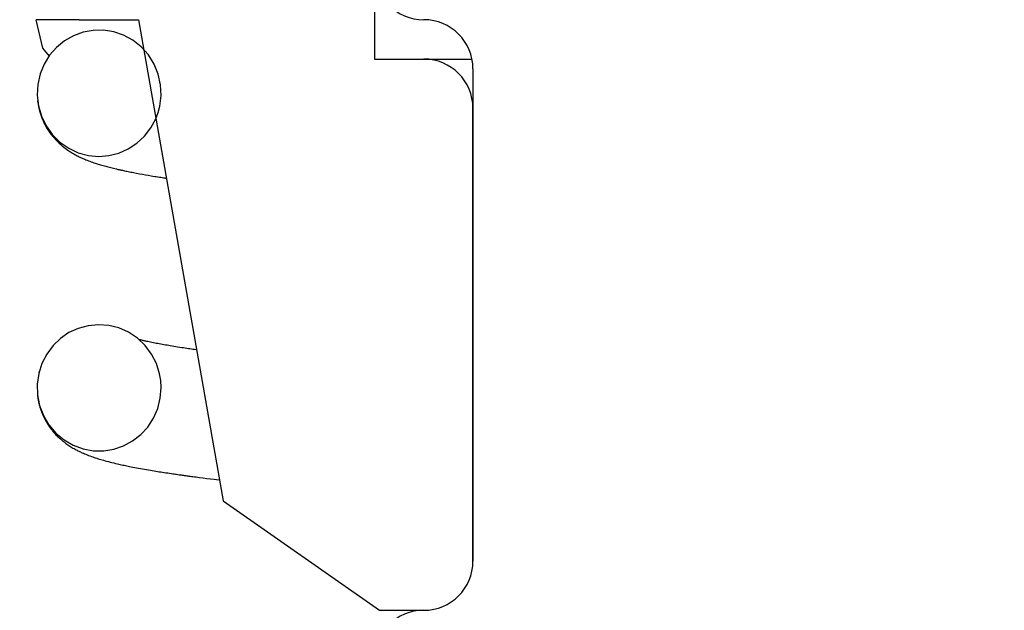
# Model space of a CAD drawing. Extents: x -285 to 5863, y 308 to 3178.
# Tile 254 of 256: x 1598.149 to 1598.774, y 973.314 to 973.689. Entities that reach past the tile are written whole.
import ezdxf

# ---------------------------------------------------------------- set-up
doc = ezdxf.new("R2010")
doc.units = 0
doc.header["$MEASUREMENT"] = 0
doc.header["$PDSIZE"] = 1
doc.layers.get('DEFPOINTS').update_dxf_attribs({"linetype": 'CONTINUOUS'})
doc.layers.add('DIM', color=3, linetype='CONTINUOUS')
doc.layers.add('SPILL-BUCKET', color=1, linetype='CONTINUOUS')
doc.styles.add('SIMPLEX', font='simplex')
doc.dimstyles.new('DIM64', dxfattribs={"dimscale": 64, "dimtxt": 0.09375, "dimasz": 0.09375, "dimexe": 0.0625, "dimexo": 0.0625, "dimgap": 0.046875, "dimtad": 1, "dimdec": 4, "dimzin": 3, "dimdsep": 46, "dimlunit": 4, "dimtxsty": 'SIMPLEX', "dimcen": 0, "dimclrd": 256, "dimclre": 256, "dimclrt": 256, "dimadec": 0, "dimazin": 0, "dimtfac": 1, "dimtdec": 4, "dimtmove": 0, "dimatfit": 3, "dimfxl": 1, "dimfrac": 2, "dimtolj": 1, "dimtzin": 0, "dimarcsym": 0})

# ---------------------------------------------------------------- blocks, each defined once
blk = doc.blocks.new('*D13')
at = {"layer": 'DEFPOINTS', "color": 0, "transparency": 16777216}
for p in [(1368.54722, 978.29596), (2031.77254, 978.01471), (1368.54722, 700.52328)]:
    blk.add_point(p, dxfattribs=at)
at = {"layer": 'DIM', "lineweight": -2, "transparency": 16777216}
for p, q in [((1368.54722, 974.29596), (1368.54722, 696.52328)), ((2031.77254, 974.01471), (2031.77254, 696.52328)), ((2025.77254, 700.52328), (1374.54722, 700.52328))]:
    blk.add_line(p, q, dxfattribs=at)
at = {"layer": 'DIM', "transparency": 16777216}
for points in [[(1374.54722, 701.52328), (1374.54722, 699.52328), (1368.54722, 700.52328)], [(2025.77254, 701.52328), (2025.77254, 699.52328), (2031.77254, 700.52328)]]:
    blk.add_solid(points, dxfattribs=at)
at = {"layer": 'DIM', "transparency": 16777216, "insert": (1700.15988, 708.09471), "char_height": 6, "attachment_point": 5, "style": 'SIMPLEX'}
blk.add_mtext('\\A1;55\'-3 1/4" (F.V. TANK SLAB)', dxfattribs=at)

msp = doc.modelspace()

# ---------------------------------------------------------------- linework, layer by layer
at = {"layer": 'SPILL-BUCKET', "linetype": 'Continuous'}
for p, q in [((1598.3739, 973.79794), (1598.3739, 973.66366)), ((1598.18652, 973.68864), (1598.224, 973.68864)), ((1598.224, 973.68864), (1598.27783, 973.38335)), ((1598.3739, 973.66366), (1598.40512, 973.66366)), ((1598.40512, 973.66366), (1598.41291, 973.66366)), ((1598.41291, 973.66366), (1598.43572, 973.66366)), ((1598.27783, 973.38335), (1598.37702, 973.3139)), ((1598.37702, 973.3139), (1598.40512, 973.3139))]:
    msp.add_line(p, q, dxfattribs=at)
at = {"layer": 'SPILL-BUCKET', "color": 7, "linetype": 'Continuous'}
for p, q in [((1598.16343, 973.67056), (1598.15911, 973.68864)), ((1598.18652, 973.68864), (1598.15911, 973.68864)), ((1598.18888, 973.68069), (1598.18276, 973.67844)), ((1598.1953, 973.68187), (1598.18888, 973.68069)), ((1598.20183, 973.68196), (1598.1953, 973.68187)), ((1598.20836, 973.68093), (1598.20183, 973.68196)), ((1598.21463, 973.67881), (1598.20836, 973.68093)), ((1598.1771, 973.67522), (1598.17201, 973.67105)), ((1598.18276, 973.67844), (1598.1771, 973.67522)), ((1598.22055, 973.67558), (1598.21463, 973.67881)), ((1598.22583, 973.67139), (1598.22055, 973.67558)), ((1598.16754, 973.66541), (1598.16343, 973.67056)), ((1598.17201, 973.67105), (1598.16767, 973.66612)), ((1598.23038, 973.66628), (1598.22583, 973.67139)), ((1598.16767, 973.66612), (1598.16416, 973.66043)), ((1598.234, 973.66047), (1598.23038, 973.66628)), ((1598.16416, 973.66043), (1598.16163, 973.65425)), ((1598.23658, 973.65411), (1598.234, 973.66047)), ((1598.43635, 973.65741), (1598.43635, 973.34512)), ((1598.16163, 973.65425), (1598.16013, 973.64762)), ((1598.23807, 973.6474), (1598.23658, 973.65411)), ((1598.16013, 973.64762), (1598.15975, 973.64084)), ((1598.23839, 973.64054), (1598.23807, 973.6474)), ((1598.15975, 973.64084), (1598.16053, 973.63402)), ((1598.15999, 973.63732), (1598.16005, 973.63685)), ((1598.23757, 973.63371), (1598.23839, 973.64054)), ((1598.16005, 973.63685), (1598.16029, 973.63508)), ((1598.16029, 973.63508), (1598.16061, 973.63333)), ((1598.16053, 973.63402), (1598.16243, 973.62743)), ((1598.16061, 973.63333), (1598.16098, 973.63171)), ((1598.16098, 973.63171), (1598.1614, 973.63013)), ((1598.23652, 973.62969), (1598.23757, 973.63371)), ((1598.43635, 973.34512), (1598.43635, 973.63243)), ((1598.1614, 973.63013), (1598.1618, 973.62881)), ((1598.1618, 973.62881), (1598.16223, 973.62754)), ((1598.16223, 973.62754), (1598.16263, 973.62646)), ((1598.16243, 973.62743), (1598.16542, 973.62126)), ((1598.16263, 973.62646), (1598.16306, 973.62541)), ((1598.16306, 973.62541), (1598.16348, 973.62443)), ((1598.16348, 973.62443), (1598.16393, 973.62348)), ((1598.23193, 973.61995), (1598.23507, 973.6258)), ((1598.23507, 973.6258), (1598.23652, 973.62969)), ((1598.16393, 973.62348), (1598.16445, 973.62243)), ((1598.16445, 973.62243), (1598.16498, 973.62143)), ((1598.16498, 973.62143), (1598.16549, 973.62051)), ((1598.16542, 973.62126), (1598.16941, 973.61568)), ((1598.16549, 973.62051), (1598.166, 973.61965)), ((1598.166, 973.61965), (1598.16658, 973.61873)), ((1598.16658, 973.61873), (1598.16717, 973.61784)), ((1598.22788, 973.61469), (1598.23193, 973.61995)), ((1598.16717, 973.61784), (1598.16789, 973.61681)), ((1598.16789, 973.61681), (1598.16863, 973.61581)), ((1598.16863, 973.61581), (1598.16952, 973.61469)), ((1598.16941, 973.61568), (1598.17424, 973.61092)), ((1598.16952, 973.61469), (1598.17045, 973.6136)), ((1598.17045, 973.6136), (1598.17151, 973.61243)), ((1598.17151, 973.61243), (1598.17258, 973.61133)), ((1598.22308, 973.61024), (1598.22788, 973.61469)), ((1598.17258, 973.61133), (1598.17363, 973.61031)), ((1598.17363, 973.61031), (1598.17468, 973.60937)), ((1598.17424, 973.61092), (1598.1798, 973.60706)), ((1598.17468, 973.60937), (1598.17566, 973.60853)), ((1598.17566, 973.60853), (1598.17663, 973.60774)), ((1598.17663, 973.60774), (1598.17751, 973.60707)), ((1598.17751, 973.60707), (1598.17838, 973.60643)), ((1598.17838, 973.60643), (1598.17913, 973.6059)), ((1598.17913, 973.6059), (1598.17987, 973.60541)), ((1598.1798, 973.60706), (1598.18585, 973.60426)), ((1598.21165, 973.60402), (1598.21761, 973.60664)), ((1598.21761, 973.60664), (1598.22308, 973.61024)), ((1598.17987, 973.60541), (1598.18042, 973.60504)), ((1598.18042, 973.60504), (1598.18096, 973.6047)), ((1598.18096, 973.6047), (1598.1816, 973.6043)), ((1598.1816, 973.6043), (1598.18224, 973.60392)), ((1598.18224, 973.60392), (1598.18297, 973.6035)), ((1598.18297, 973.6035), (1598.1837, 973.60309)), ((1598.1837, 973.60309), (1598.18441, 973.6027)), ((1598.18441, 973.6027), (1598.18512, 973.60233)), ((1598.18512, 973.60233), (1598.18578, 973.60199)), ((1598.18578, 973.60199), (1598.18643, 973.60167)), ((1598.18585, 973.60426), (1598.19228, 973.60252)), ((1598.18643, 973.60167), (1598.18722, 973.6013)), ((1598.18722, 973.6013), (1598.18799, 973.60094)), ((1598.18799, 973.60094), (1598.1887, 973.60063)), ((1598.1887, 973.60063), (1598.18939, 973.60032)), ((1598.18939, 973.60032), (1598.19003, 973.60005)), ((1598.19003, 973.60005), (1598.19066, 973.59979)), ((1598.19066, 973.59979), (1598.1915, 973.59946)), ((1598.1915, 973.59946), (1598.19234, 973.59913)), ((1598.19228, 973.60252), (1598.1988, 973.60192)), ((1598.1988, 973.60192), (1598.20534, 973.60243)), ((1598.20534, 973.60243), (1598.21165, 973.60402)), ((1598.19234, 973.59913), (1598.19319, 973.59881)), ((1598.19319, 973.59881), (1598.19404, 973.5985)), ((1598.19404, 973.5985), (1598.19488, 973.5982)), ((1598.19488, 973.5982), (1598.19572, 973.59792)), ((1598.19572, 973.59792), (1598.19648, 973.59766)), ((1598.19648, 973.59766), (1598.19725, 973.59741)), ((1598.19725, 973.59741), (1598.19789, 973.59721)), ((1598.19789, 973.59721), (1598.19853, 973.597)), ((1598.19853, 973.597), (1598.19929, 973.59677)), ((1598.19929, 973.59677), (1598.20004, 973.59655)), ((1598.20004, 973.59655), (1598.20088, 973.5963)), ((1598.20088, 973.5963), (1598.20172, 973.59606)), ((1598.20172, 973.59606), (1598.20252, 973.59584)), ((1598.20252, 973.59584), (1598.20332, 973.59562)), ((1598.20332, 973.59562), (1598.20407, 973.59541)), ((1598.20407, 973.59541), (1598.20483, 973.59521)), ((1598.20483, 973.59521), (1598.20564, 973.59501)), ((1598.20564, 973.59501), (1598.20645, 973.5948)), ((1598.20645, 973.5948), (1598.20732, 973.59458)), ((1598.20732, 973.59458), (1598.20821, 973.59437)), ((1598.20821, 973.59437), (1598.20911, 973.59415)), ((1598.20911, 973.59415), (1598.21003, 973.59394)), ((1598.21003, 973.59394), (1598.21062, 973.5938)), ((1598.21062, 973.5938), (1598.21121, 973.59366)), ((1598.21121, 973.59366), (1598.21174, 973.59354)), ((1598.21174, 973.59354), (1598.21228, 973.59342)), ((1598.21228, 973.59342), (1598.2128, 973.59331)), ((1598.2128, 973.59331), (1598.21333, 973.59319)), ((1598.21333, 973.59319), (1598.21393, 973.59306)), ((1598.21393, 973.59306), (1598.21454, 973.59293)), ((1598.21454, 973.59293), (1598.21524, 973.59278)), ((1598.21524, 973.59278), (1598.21594, 973.59263)), ((1598.21594, 973.59263), (1598.21671, 973.59247)), ((1598.21671, 973.59247), (1598.21748, 973.59231)), ((1598.21748, 973.59231), (1598.2183, 973.59215)), ((1598.2183, 973.59215), (1598.21913, 973.59198)), ((1598.21913, 973.59198), (1598.22002, 973.59181)), ((1598.22002, 973.59181), (1598.2209, 973.59164)), ((1598.2209, 973.59164), (1598.22277, 973.59128)), ((1598.22277, 973.59128), (1598.22468, 973.59093)), ((1598.22468, 973.59093), (1598.22654, 973.59059)), ((1598.22654, 973.59059), (1598.22843, 973.59025)), ((1598.22843, 973.59025), (1598.23027, 973.58993)), ((1598.23027, 973.58993), (1598.23214, 973.58962)), ((1598.23214, 973.58962), (1598.23323, 973.58944)), ((1598.23323, 973.58944), (1598.23434, 973.58925)), ((1598.23434, 973.58925), (1598.23537, 973.58908)), ((1598.23537, 973.58908), (1598.23641, 973.58892)), ((1598.23641, 973.58892), (1598.23733, 973.58877)), ((1598.23733, 973.58877), (1598.23826, 973.58862)), ((1598.23826, 973.58862), (1598.23906, 973.5885)), ((1598.23906, 973.5885), (1598.23987, 973.58837)), ((1598.23987, 973.58837), (1598.24055, 973.58827)), ((1598.24055, 973.58827), (1598.24123, 973.58816)), ((1598.24123, 973.58816), (1598.24174, 973.58809)), ((1598.19216, 973.49449), (1598.18587, 973.49279)), ((1598.19865, 973.49512), (1598.19216, 973.49449)), ((1598.20522, 973.49463), (1598.19865, 973.49512)), ((1598.21162, 973.49304), (1598.20522, 973.49463)), ((1598.17995, 973.49006), (1598.17456, 973.48638)), ((1598.18587, 973.49279), (1598.17995, 973.49006)), ((1598.21775, 973.49033), (1598.21162, 973.49304)), ((1598.22334, 973.48661), (1598.21775, 973.49033)), ((1598.16981, 973.48181), (1598.16586, 973.47652)), ((1598.17456, 973.48638), (1598.16981, 973.48181)), ((1598.22826, 973.48194), (1598.22334, 973.48661)), ((1598.22483, 973.4856), (1598.22435, 973.48573)), ((1598.22528, 973.48549), (1598.22483, 973.4856)), ((1598.22574, 973.48537), (1598.22528, 973.48549)), ((1598.22618, 973.48527), (1598.22574, 973.48537)), ((1598.22662, 973.48516), (1598.22618, 973.48527)), ((1598.22703, 973.48506), (1598.22662, 973.48516)), ((1598.22745, 973.48496), (1598.22703, 973.48506)), ((1598.22787, 973.48486), (1598.22745, 973.48496)), ((1598.22829, 973.48477), (1598.22787, 973.48486)), ((1598.23233, 973.47649), (1598.22826, 973.48194)), ((1598.22878, 973.48466), (1598.22829, 973.48477)), ((1598.22928, 973.48454), (1598.22878, 973.48466)), ((1598.23005, 973.48438), (1598.22928, 973.48454)), ((1598.23085, 973.4842), (1598.23005, 973.48438)), ((1598.23172, 973.48402), (1598.23085, 973.4842)), ((1598.23261, 973.48383), (1598.23172, 973.48402)), ((1598.23351, 973.48365), (1598.23261, 973.48383)), ((1598.23443, 973.48347), (1598.23351, 973.48365)), ((1598.23536, 973.48329), (1598.23443, 973.48347)), ((1598.23631, 973.48311), (1598.23536, 973.48329)), ((1598.23727, 973.48293), (1598.23631, 973.48311)), ((1598.23824, 973.48274), (1598.23727, 973.48293)), ((1598.23922, 973.48257), (1598.23824, 973.48274)), ((1598.24021, 973.48238), (1598.23922, 973.48257)), ((1598.2412, 973.48221), (1598.24021, 973.48238)), ((1598.24221, 973.48203), (1598.2412, 973.48221)), ((1598.24322, 973.48186), (1598.24221, 973.48203)), ((1598.24424, 973.48169), (1598.24322, 973.48186)), ((1598.24534, 973.4815), (1598.24424, 973.48169)), ((1598.24646, 973.48131), (1598.24534, 973.4815)), ((1598.24767, 973.48112), (1598.24646, 973.48131)), ((1598.2489, 973.48092), (1598.24767, 973.48112)), ((1598.25022, 973.48071), (1598.2489, 973.48092)), ((1598.25156, 973.4805), (1598.25022, 973.48071)), ((1598.16586, 973.47652), (1598.16281, 973.47055)), ((1598.23541, 973.47044), (1598.23233, 973.47649)), ((1598.25259, 973.48034), (1598.25156, 973.4805)), ((1598.25364, 973.48018), (1598.25259, 973.48034)), ((1598.25468, 973.48003), (1598.25364, 973.48018)), ((1598.25573, 973.47987), (1598.25468, 973.48003)), ((1598.25671, 973.47973), (1598.25573, 973.47987)), ((1598.2577, 973.47958), (1598.25671, 973.47973)), ((1598.25862, 973.47945), (1598.2577, 973.47958)), ((1598.25955, 973.47931), (1598.25862, 973.47945)), ((1598.26095, 973.47911), (1598.25955, 973.47931)), ((1598.16281, 973.47055), (1598.16077, 973.46415)), ((1598.23744, 973.46396), (1598.23541, 973.47044)), ((1598.16077, 973.46415), (1598.15981, 973.45741)), ((1598.16094, 973.46482), (1598.16091, 973.46467)), ((1598.16106, 973.4653), (1598.16094, 973.46482)), ((1598.16118, 973.46576), (1598.16106, 973.4653)), ((1598.23817, 973.45963), (1598.23744, 973.46396)), ((1598.15981, 973.45741), (1598.15998, 973.45059)), ((1598.23842, 973.45525), (1598.23817, 973.45963)), ((1598.15997, 973.45055), (1598.16026, 973.44835)), ((1598.15998, 973.45059), (1598.16131, 973.44385)), ((1598.23789, 973.44849), (1598.23842, 973.45525)), ((1598.16026, 973.44835), (1598.16045, 973.4472)), ((1598.16045, 973.4472), (1598.16068, 973.44607)), ((1598.16068, 973.44607), (1598.16088, 973.44515)), ((1598.16088, 973.44515), (1598.16111, 973.44425)), ((1598.16111, 973.44425), (1598.1613, 973.44354)), ((1598.1613, 973.44354), (1598.1615, 973.44284)), ((1598.16131, 973.44385), (1598.16375, 973.43743)), ((1598.23624, 973.4419), (1598.23789, 973.44849)), ((1598.1615, 973.44284), (1598.16168, 973.44225)), ((1598.16168, 973.44225), (1598.16186, 973.44168)), ((1598.16186, 973.44168), (1598.16209, 973.44101)), ((1598.16209, 973.44101), (1598.16231, 973.44037)), ((1598.16231, 973.44037), (1598.16259, 973.43963)), ((1598.16259, 973.43963), (1598.16288, 973.43891)), ((1598.16288, 973.43891), (1598.16322, 973.4381)), ((1598.16322, 973.4381), (1598.16357, 973.4373)), ((1598.16357, 973.4373), (1598.16417, 973.43605)), ((1598.16375, 973.43743), (1598.16723, 973.43154)), ((1598.23357, 973.43579), (1598.23624, 973.4419)), ((1598.16417, 973.43605), (1598.16479, 973.43483)), ((1598.16479, 973.43483), (1598.16542, 973.4337)), ((1598.16542, 973.4337), (1598.16608, 973.43258)), ((1598.16608, 973.43258), (1598.16672, 973.43158)), ((1598.16672, 973.43158), (1598.16737, 973.43061)), ((1598.16723, 973.43154), (1598.17166, 973.42632)), ((1598.22994, 973.4302), (1598.23357, 973.43579)), ((1598.16737, 973.43061), (1598.16799, 973.42974)), ((1598.16799, 973.42974), (1598.16862, 973.4289)), ((1598.16862, 973.4289), (1598.1692, 973.42816)), ((1598.1692, 973.42816), (1598.16978, 973.42744)), ((1598.16978, 973.42744), (1598.17039, 973.42673)), ((1598.17039, 973.42673), (1598.171, 973.42604)), ((1598.171, 973.42604), (1598.17169, 973.4253)), ((1598.17166, 973.42632), (1598.17685, 973.422)), ((1598.17169, 973.4253), (1598.17238, 973.42459)), ((1598.17238, 973.42459), (1598.17291, 973.42406)), ((1598.22033, 973.42133), (1598.2255, 973.42537)), ((1598.2255, 973.42537), (1598.22994, 973.4302)), ((1598.17291, 973.42406), (1598.17345, 973.42355)), ((1598.17345, 973.42355), (1598.17397, 973.42307)), ((1598.17397, 973.42307), (1598.17449, 973.4226)), ((1598.17449, 973.4226), (1598.17493, 973.42221)), ((1598.17493, 973.42221), (1598.17537, 973.42184)), ((1598.17537, 973.42184), (1598.17573, 973.42154)), ((1598.17573, 973.42154), (1598.17609, 973.42124)), ((1598.17609, 973.42124), (1598.17637, 973.42102)), ((1598.17637, 973.42102), (1598.17665, 973.4208)), ((1598.17665, 973.4208), (1598.17706, 973.42048)), ((1598.17685, 973.422), (1598.18269, 973.41862)), ((1598.17706, 973.42048), (1598.17747, 973.42017)), ((1598.17747, 973.42017), (1598.17799, 973.41978)), ((1598.17799, 973.41978), (1598.17851, 973.41941)), ((1598.17851, 973.41941), (1598.17915, 973.41896)), ((1598.17915, 973.41896), (1598.17978, 973.41853)), ((1598.17978, 973.41853), (1598.18047, 973.41808)), ((1598.18269, 973.41862), (1598.18892, 973.41635)), ((1598.20844, 973.41613), (1598.2146, 973.41824)), ((1598.2146, 973.41824), (1598.22033, 973.42133)), ((1598.18047, 973.41808), (1598.18114, 973.41765)), ((1598.18114, 973.41765), (1598.18183, 973.41723)), ((1598.18183, 973.41723), (1598.1825, 973.41683)), ((1598.1825, 973.41683), (1598.18315, 973.41646)), ((1598.18315, 973.41646), (1598.18379, 973.41611)), ((1598.18379, 973.41611), (1598.18445, 973.41575)), ((1598.18445, 973.41575), (1598.1851, 973.41541)), ((1598.1851, 973.41541), (1598.18565, 973.41513)), ((1598.18565, 973.41513), (1598.18618, 973.41486)), ((1598.18618, 973.41486), (1598.1867, 973.41461)), ((1598.1867, 973.41461), (1598.18722, 973.41436)), ((1598.18722, 973.41436), (1598.18775, 973.41412)), ((1598.18775, 973.41412), (1598.18828, 973.41388)), ((1598.18828, 973.41388), (1598.18906, 973.41353)), ((1598.18892, 973.41635), (1598.19544, 973.41516)), ((1598.18906, 973.41353), (1598.18983, 973.4132)), ((1598.18983, 973.4132), (1598.19067, 973.41286)), ((1598.19067, 973.41286), (1598.19149, 973.41253)), ((1598.19149, 973.41253), (1598.19239, 973.41218)), ((1598.19239, 973.41218), (1598.19329, 973.41184)), ((1598.19544, 973.41516), (1598.20198, 973.4151)), ((1598.20198, 973.4151), (1598.20844, 973.41613)), ((1598.19329, 973.41184), (1598.19418, 973.41152)), ((1598.19418, 973.41152), (1598.19507, 973.4112)), ((1598.19507, 973.4112), (1598.19587, 973.41093)), ((1598.19587, 973.41093), (1598.19666, 973.41066)), ((1598.19666, 973.41066), (1598.19754, 973.41038)), ((1598.19754, 973.41038), (1598.19842, 973.4101)), ((1598.19842, 973.4101), (1598.19926, 973.40985)), ((1598.19926, 973.40985), (1598.2001, 973.40959)), ((1598.2001, 973.40959), (1598.20097, 973.40934)), ((1598.20097, 973.40934), (1598.20184, 973.40909)), ((1598.20184, 973.40909), (1598.20282, 973.40882)), ((1598.20282, 973.40882), (1598.20381, 973.40855)), ((1598.20381, 973.40855), (1598.20493, 973.40826)), ((1598.20493, 973.40826), (1598.20605, 973.40797)), ((1598.20605, 973.40797), (1598.2072, 973.40768)), ((1598.2072, 973.40768), (1598.20836, 973.4074)), ((1598.20836, 973.4074), (1598.2095, 973.40712)), ((1598.2095, 973.40712), (1598.21066, 973.40686)), ((1598.21066, 973.40686), (1598.21153, 973.40666)), ((1598.21153, 973.40666), (1598.2124, 973.40646)), ((1598.2124, 973.40646), (1598.21323, 973.40628)), ((1598.21323, 973.40628), (1598.21407, 973.40609)), ((1598.21407, 973.40609), (1598.21491, 973.40591)), ((1598.21491, 973.40591), (1598.21576, 973.40574)), ((1598.21576, 973.40574), (1598.21662, 973.40556)), ((1598.21662, 973.40556), (1598.21748, 973.40538)), ((1598.21748, 973.40538), (1598.21844, 973.40519)), ((1598.21844, 973.40519), (1598.21942, 973.40499)), ((1598.21942, 973.40499), (1598.22052, 973.40477)), ((1598.22052, 973.40477), (1598.22164, 973.40456)), ((1598.22164, 973.40456), (1598.22283, 973.40433)), ((1598.22283, 973.40433), (1598.22403, 973.40411)), ((1598.22403, 973.40411), (1598.22532, 973.40387)), ((1598.22532, 973.40387), (1598.22663, 973.40364)), ((1598.22663, 973.40364), (1598.2279, 973.40341)), ((1598.2279, 973.40341), (1598.22918, 973.40319)), ((1598.22918, 973.40319), (1598.2304, 973.40298)), ((1598.2304, 973.40298), (1598.23162, 973.40277)), ((1598.23162, 973.40277), (1598.23278, 973.40257)), ((1598.23278, 973.40257), (1598.23395, 973.40238)), ((1598.23395, 973.40238), (1598.23505, 973.4022)), ((1598.23505, 973.4022), (1598.23616, 973.40202)), ((1598.23616, 973.40202), (1598.23719, 973.40186)), ((1598.23719, 973.40186), (1598.23824, 973.40169)), ((1598.23824, 973.40169), (1598.2393, 973.40153)), ((1598.2393, 973.40153), (1598.24038, 973.40136)), ((1598.24038, 973.40136), (1598.2415, 973.40119)), ((1598.2415, 973.40119), (1598.24263, 973.40102)), ((1598.24263, 973.40102), (1598.24381, 973.40084)), ((1598.24381, 973.40084), (1598.245, 973.40066)), ((1598.245, 973.40066), (1598.24581, 973.40054)), ((1598.24581, 973.40054), (1598.24662, 973.40042)), ((1598.24662, 973.40042), (1598.24745, 973.4003)), ((1598.24745, 973.4003), (1598.24829, 973.40018)), ((1598.24829, 973.40018), (1598.24908, 973.40007)), ((1598.24908, 973.40007), (1598.24987, 973.39995)), ((1598.24987, 973.39995), (1598.25054, 973.39986)), ((1598.25054, 973.39986), (1598.25121, 973.39977)), ((1598.25121, 973.39977), (1598.25175, 973.39969)), ((1598.25175, 973.39969), (1598.25229, 973.39962)), ((1598.25229, 973.39962), (1598.2527, 973.39956)), ((1598.2527, 973.39956), (1598.25311, 973.3995)), ((1598.25311, 973.3995), (1598.2536, 973.39943)), ((1598.2536, 973.39943), (1598.25409, 973.39937)), ((1598.25409, 973.39937), (1598.2547, 973.39928)), ((1598.2547, 973.39928), (1598.25532, 973.3992)), ((1598.25532, 973.3992), (1598.25606, 973.3991)), ((1598.25606, 973.3991), (1598.2568, 973.399)), ((1598.2568, 973.399), (1598.25767, 973.39888)), ((1598.25767, 973.39888), (1598.25855, 973.39876)), ((1598.25855, 973.39876), (1598.25955, 973.39863)), ((1598.25955, 973.39863), (1598.26057, 973.3985)), ((1598.26057, 973.3985), (1598.26163, 973.39836)), ((1598.26163, 973.39836), (1598.2627, 973.39822)), ((1598.2627, 973.39822), (1598.2651, 973.39791)), ((1598.2651, 973.39791), (1598.26754, 973.3976)), ((1598.26754, 973.3976), (1598.26981, 973.39732)), ((1598.26981, 973.39732), (1598.27211, 973.39703)), ((1598.27211, 973.39703), (1598.27365, 973.39684)), ((1598.27365, 973.39684), (1598.2752, 973.39666)), ((1598.2752, 973.39666), (1598.27549, 973.39662))]:
    msp.add_line(p, q, dxfattribs=at)
for centre, start, end in [((1598.40512, 973.71987), 180, 270), ((1598.40512, 973.65741), 0, 90), ((1598.40512, 973.34512), 270, 0), ((1598.40512, 973.28267), 90, 180)]:
    msp.add_arc(centre, 0.03123, start, end, dxfattribs=at)
at = {"layer": 'SPILL-BUCKET', "linetype": 'Continuous'}
msp.add_arc((1598.40512, 973.63243), 0.03123, 0, 90, dxfattribs=at)

# ---------------------------------------------------------------- dimensions: what is measured, and where the dimension line sits
at = {"layer": 'DIM'}
dim = msp.add_linear_dim(base=(1368.54722, 700.52328), p1=(2031.77254, 978.01471), p2=(1368.54722, 978.29596), angle=180, text='<> (F.V. TANK SLAB)', dimstyle='DIM64', dxfattribs=at)
dim.commit()
dim.dimension.update_dxf_attribs({"geometry": '*D13', "text_midpoint": (1700.15988, 708.09471)})

doc.saveas('drawing.dxf')
